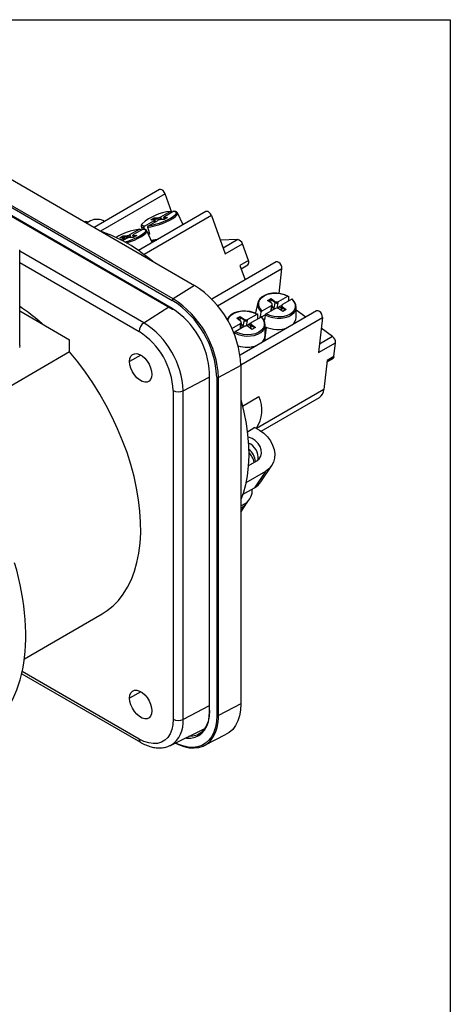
# Model space of a CAD drawing. Header units: inches. Extents: x 0 to 33.6, y 0 to 25.5.
# Tile 6 of 6: x 29.5 to 33, y 17.5 to 25.5. Entities that reach past the tile are written whole.
import ezdxf

# ---------------------------------------------------------------- set-up
doc = ezdxf.new("R2010")
doc.units = ezdxf.units.IN
doc.header["$LTSCALE"] = 3
doc.header["$MEASUREMENT"] = 0
doc.linetypes.add('SLD-Solid', pattern=[0])
doc.layers.add('SLD-DEFPOINTS', color=7, linetype='Continuous')

# ---------------------------------------------------------------- blocks, each defined once
blk = doc.blocks.new('Block2')
at = {"color": 7, "linetype": 'SLD-Solid', "lineweight": 18}
for p, q in [((33.0003, 25.5003), (0.0003, 25.5003)), ((33.0003, 0.0003), (33.0003, 25.5003))]:
    blk.add_line(p, q, dxfattribs=at)

msp = doc.modelspace()

# ---------------------------------------------------------------- linework, layer by layer
at = {"color": 7, "linetype": 'SLD-Solid'}
for p, q in [((0.0003, 25.5003), (33.0003, 25.5003)), ((33.0003, 25.5003), (33.0003, 0.0003))]:
    msp.add_line(p, q, dxfattribs=at)
for p, q in [((28.7407, 24.6031), (30.9233, 23.3431)), ((30.749, 23.2337), (29.2814, 24.0809)), ((29.2887, 24.061), (30.7423, 23.2218)), ((30.6392, 24.1205), (30.1079, 23.8138)), ((30.6834, 24.0873), (30.1588, 23.7844)), ((30.7387, 23.9354), (30.6834, 24.0873)), ((30.7423, 23.1548), (29.3456, 23.9611)), ((29.3478, 23.9565), (30.7444, 23.1503)), ((31.0152, 23.9426), (30.4678, 23.6266)), ((31.0595, 23.9095), (30.5133, 23.5941)), ((30.6489, 23.8998), (30.7258, 23.9439)), ((30.7549, 23.9448), (30.6781, 23.9007)), ((30.7338, 23.9405), (30.7366, 23.9343)), ((30.8301, 23.8358), (30.785, 23.932)), ((31.0595, 23.9095), (31.1721, 23.5999)), ((30.0357, 23.8596), (30.0322, 23.8575)), ((30.0393, 23.8534), (30.0506, 23.8599)), ((30.0771, 23.8675), (30.046, 23.8495)), ((30.0506, 23.8599), (30.0587, 23.8569)), ((30.4901, 23.8248), (30.4976, 23.7963)), ((30.4936, 23.8407), (30.4906, 23.8352)), ((30.5159, 23.8236), (30.5928, 23.8677)), ((30.622, 23.8686), (30.5451, 23.8245)), ((30.5667, 23.8745), (30.5947, 23.8905)), ((30.5946, 23.8753), (30.5667, 23.8745)), ((30.5987, 23.8798), (30.5907, 23.8752)), ((30.5928, 23.8677), (30.597, 23.8561)), ((30.5947, 23.8905), (30.6227, 23.8914)), ((30.5947, 23.8905), (30.5987, 23.8798)), ((30.5976, 23.8546), (30.597, 23.8561)), ((30.6266, 23.8806), (30.5987, 23.8798)), ((30.5987, 23.8798), (30.6057, 23.8592)), ((30.6031, 23.8631), (30.5991, 23.874)), ((30.605, 23.8588), (30.6031, 23.8631)), ((30.6227, 23.8914), (30.6266, 23.8806)), ((30.6266, 23.8806), (30.6291, 23.872)), ((30.6761, 23.8779), (30.6482, 23.877)), ((30.6531, 23.8883), (30.6489, 23.8998)), ((30.6562, 23.8772), (30.6531, 23.8883)), ((30.6717, 23.8944), (30.6757, 23.8834)), ((30.6757, 23.8835), (30.6771, 23.8784)), ((30.7042, 23.8939), (30.6761, 23.8779)), ((30.6762, 23.8931), (30.7042, 23.8939)), ((30.6801, 23.8823), (30.6762, 23.8931)), ((30.6841, 23.8824), (30.6801, 23.8823)), ((30.6807, 23.8805), (30.6801, 23.8823)), ((30.3161, 23.7298), (30.3442, 23.7459)), ((30.3442, 23.7459), (30.3722, 23.7468)), ((30.3442, 23.7459), (30.3481, 23.7351)), ((30.3722, 23.7468), (30.3761, 23.736)), ((30.3983, 23.7552), (30.4752, 23.7992)), ((30.4026, 23.7436), (30.3983, 23.7552)), ((30.4057, 23.7326), (30.4026, 23.7436)), ((30.4212, 23.7497), (30.4252, 23.7388)), ((30.4536, 23.7493), (30.4256, 23.7332)), ((30.4257, 23.7484), (30.4536, 23.7493)), ((30.4296, 23.7376), (30.4257, 23.7484)), ((30.5044, 23.8001), (30.4275, 23.7561)), ((30.4833, 23.7959), (30.4861, 23.7896)), ((30.5168, 23.7992), (30.5126, 23.8138)), ((30.5796, 23.6912), (30.5344, 23.7874)), ((30.5535, 23.7735), (30.5436, 23.7678)), ((30.3441, 23.7307), (30.3161, 23.7298)), ((30.3245, 23.7129), (30.3422, 23.723)), ((30.3714, 23.7239), (30.3389, 23.7053)), ((30.3481, 23.7351), (30.3402, 23.7306)), ((30.3422, 23.723), (30.3464, 23.7115)), ((30.3471, 23.71), (30.3464, 23.7115)), ((30.3761, 23.736), (30.3481, 23.7351)), ((30.3481, 23.7351), (30.3551, 23.7146)), ((30.3525, 23.7184), (30.3486, 23.7294)), ((30.3544, 23.7142), (30.3525, 23.7185)), ((30.3761, 23.736), (30.3785, 23.7274)), ((30.4256, 23.7332), (30.3976, 23.7323)), ((30.4252, 23.7388), (30.4266, 23.7338)), ((30.4335, 23.7378), (30.4296, 23.7376)), ((30.4301, 23.7358), (30.4296, 23.7376)), ((30.5949, 23.7076), (30.5972, 23.7013)), ((31.2736, 23.7153), (31.132, 23.7101)), ((31.2736, 23.7153), (31.155, 23.6468)), ((31.1721, 23.5999), (31.3113, 23.6802)), ((31.3603, 23.5455), (31.3113, 23.6802)), ((29.5027, 22.8553), (29.5027, 23.6333)), ((30.5119, 23.0395), (29.5027, 23.6221)), ((29.5027, 23.5283), (30.4723, 22.9685)), ((31.5855, 23.5341), (31.0623, 23.2321)), ((31.3603, 23.5455), (31.2907, 23.5053)), ((31.2907, 23.5053), (31.3332, 23.3885)), ((31.3004, 23.4787), (31.3554, 23.5105)), ((31.1098, 23.1782), (31.6328, 23.4801)), ((31.6099, 23.2777), (31.6328, 23.4801)), ((30.9233, 23.3431), (30.749, 23.2337)), ((31.4369, 23.2032), (31.4179, 23.1209)), ((31.5166, 23.2208), (31.5447, 23.2367)), ((31.5481, 23.1978), (31.5166, 23.2208)), ((31.5436, 23.2277), (31.5231, 23.216)), ((31.5436, 23.2277), (31.5411, 23.2029)), ((31.5447, 23.2367), (31.5436, 23.2277)), ((31.5751, 23.2047), (31.5436, 23.2277)), ((31.5447, 23.2367), (31.5761, 23.2137)), ((31.5525, 23.1784), (31.5536, 23.1876)), ((31.5751, 23.2047), (31.566, 23.156)), ((31.5761, 23.2137), (31.5751, 23.2047)), ((31.5947, 23.1585), (31.6028, 23.2019)), ((31.6028, 23.2019), (31.6039, 23.2116)), ((31.6039, 23.2116), (31.6808, 23.2551)), ((31.7137, 23.2311), (31.6367, 23.1876)), ((29.5027, 23.1363), (29.9085, 22.902)), ((30.5119, 23.0395), (30.7135, 23.1681)), ((30.7444, 23.1503), (30.7454, 23.1497)), ((31.9139, 23.136), (31.2925, 22.7772)), ((31.3533, 23.0669), (31.4303, 23.1105)), ((31.4979, 23.1054), (31.464, 23.0862)), ((31.4708, 23.1363), (31.5477, 23.1798)), ((31.5805, 23.1558), (31.5036, 23.1123)), ((31.5455, 23.136), (31.5466, 23.1702)), ((31.5477, 23.1798), (31.5466, 23.1702)), ((31.5513, 23.1392), (31.5526, 23.1787)), ((31.5709, 23.1504), (31.566, 23.156)), ((31.6398, 23.1307), (31.6083, 23.1537)), ((31.631, 23.1807), (31.6087, 23.1681)), ((31.6298, 23.1708), (31.6244, 23.1419)), ((31.6309, 23.1798), (31.6298, 23.1706)), ((31.631, 23.1371), (31.6353, 23.1606)), ((31.6353, 23.1606), (31.6364, 23.1696)), ((31.6603, 23.1424), (31.6353, 23.1606)), ((31.6364, 23.1696), (31.6678, 23.1466)), ((31.6678, 23.1466), (31.6398, 23.1307)), ((31.748, 23.0835), (31.7479, 23.168)), ((31.8258, 23.0851), (31.748, 23.141)), ((31.2247, 22.9942), (31.2971, 23.0352)), ((31.266, 23.0761), (31.2941, 23.092)), ((31.2975, 23.0531), (31.266, 23.0761)), ((31.2931, 23.083), (31.2725, 23.0714)), ((31.2931, 23.083), (31.2905, 23.0582)), ((31.2941, 23.092), (31.2931, 23.083)), ((31.3246, 23.06), (31.2931, 23.083)), ((31.2941, 23.092), (31.3256, 23.069)), ((31.2949, 22.9913), (31.2961, 23.0255)), ((31.2971, 23.0352), (31.2961, 23.0255)), ((31.299, 22.6997), (31.9613, 23.082)), ((31.3007, 22.9946), (31.302, 23.0341)), ((31.302, 23.0338), (31.303, 23.043)), ((31.3246, 23.06), (31.3155, 23.0113)), ((31.3256, 23.069), (31.3246, 23.06)), ((31.3441, 23.0138), (31.3522, 23.0573)), ((31.3522, 23.0573), (31.3533, 23.0669)), ((31.3805, 23.036), (31.3582, 23.0234)), ((31.3793, 23.0262), (31.3739, 22.9973)), ((31.3803, 23.0351), (31.3793, 23.0259)), ((31.3848, 23.016), (31.3858, 23.025)), ((31.3858, 23.025), (31.4173, 23.002)), ((31.4631, 23.0864), (31.3862, 23.0429)), ((31.4975, 22.9389), (31.4974, 23.0233)), ((31.9613, 23.082), (31.9291, 22.798)), ((31.2474, 22.9608), (31.2411, 22.9572)), ((31.2468, 22.959), (31.2441, 22.9445)), ((31.33, 23.0112), (31.2531, 22.9676)), ((31.3204, 23.0057), (31.3155, 23.0113)), ((31.3892, 22.9861), (31.3577, 23.0091)), ((31.3804, 22.9925), (31.3848, 23.016)), ((31.4098, 22.9977), (31.3848, 23.016)), ((31.4173, 23.002), (31.3892, 22.9861)), ((31.4936, 22.8933), (31.5061, 23.0038)), ((32.044, 22.9281), (31.9514, 22.9948)), ((29.9085, 22.8027), (29.9085, 22.902)), ((31.9291, 22.798), (32.0683, 22.8783)), ((32.044, 22.9281), (31.9368, 22.8662)), ((32.0555, 22.766), (32.0683, 22.8783)), ((29.9085, 22.8027), (29.4256, 22.5238)), ((30.4862, 22.7773), (30.3957, 22.7251)), ((31.9999, 22.7339), (31.9731, 22.4975)), ((31.9987, 22.7236), (32.0476, 22.7518)), ((32.0555, 22.766), (31.9999, 22.7339)), ((31.0427, 22.6346), (31.0427, 22.6336)), ((31.0427, 22.6336), (31.0427, 19.8882)), ((31.0455, 19.8842), (31.0455, 22.6296)), ((31.2991, 22.6922), (31.1172, 22.5959)), ((31.2991, 22.6922), (31.2991, 19.9468)), ((30.8305, 22.4877), (31.0427, 22.5979)), ((31.1036, 22.5993), (31.1036, 22.5961)), ((31.1036, 22.5961), (31.1036, 19.8507)), ((31.1172, 19.8506), (31.1172, 22.5959)), ((30.7492, 22.4889), (30.7492, 19.8207)), ((30.8305, 19.8194), (30.8305, 22.4877)), ((31.9731, 22.4975), (31.4269, 22.1821)), ((31.3125, 22.3633), (31.4463, 22.4405)), ((31.4634, 22.1598), (31.9373, 22.4334)), ((31.4138, 22.1885), (31.3518, 22.1526)), ((31.3596, 21.8796), (31.4281, 21.9191)), ((31.4987, 21.8332), (31.34, 21.7415)), ((31.4987, 21.8332), (31.411, 21.7011)), ((31.4617, 21.7482), (31.5494, 21.8804)), ((31.3133, 21.6447), (31.411, 21.7011)), ((31.2991, 21.5033), (31.3537, 21.5856)), ((31.2991, 21.553), (31.3389, 21.576)), ((31.303, 21.5385), (31.2991, 21.5362)), ((31.303, 21.5385), (31.2991, 21.5325)), ((29.5407, 20.3124), (30.1722, 20.6769)), ((29.5192, 20.191), (30.4845, 19.6337)), ((30.4723, 19.6607), (29.5232, 20.2087)), ((30.4862, 20.0448), (30.3957, 19.9926)), ((31.0427, 19.9297), (30.8305, 19.8194)), ((31.2991, 19.9468), (31.1172, 19.8506)), ((31.1167, 19.828), (31.1172, 19.8506)), ((30.7286, 19.6086), (31.0073, 19.7464)), ((30.9937, 19.7397), (31.0038, 19.7414)), ((31.0012, 19.6077), (31.1807, 19.6989))]:
    msp.add_line(p, q)
at = {"flags": 128}
for points in [[(30.6834, 24.0873), (30.6765, 24.101), (30.667, 24.1124), (30.6562, 24.1199), (30.6458, 24.1223), (30.6392, 24.1205)], [(30.5418, 23.8147), (30.5685, 23.819), (30.5985, 23.826), (30.6304, 23.8354), (30.6626, 23.8469), (30.6936, 23.8599), (30.722, 23.8736), (30.7464, 23.8876), (30.7656, 23.9011), (30.7788, 23.9135), (30.7852, 23.9242), (30.785, 23.932)], [(30.7759, 23.9304), (30.7745, 23.9259), (30.7657, 23.9143), (30.7498, 23.9012), (30.7275, 23.8871), (30.7002, 23.8728), (30.6694, 23.8591), (30.6366, 23.8469), (30.6038, 23.8367), (30.5727, 23.8291), (30.5451, 23.8245)], [(30.6762, 23.8931), (30.6741, 23.8931), (30.6726, 23.8935), (30.6718, 23.8942), (30.6717, 23.8952), (30.6723, 23.8963), (30.6736, 23.8977), (30.6756, 23.8992), (30.6781, 23.9007)], [(30.7549, 23.9448), (30.7689, 23.9415), (30.7756, 23.9351), (30.7759, 23.9304)], [(30.785, 23.932), (30.7847, 23.9326), (30.7845, 23.9329)], [(31.0595, 23.9095), (31.0526, 23.9231), (31.043, 23.9346), (31.0322, 23.9421), (31.0218, 23.9445), (31.0152, 23.9426)], [(30.0506, 23.8599), (30.0404, 23.8612), (30.0357, 23.8596)], [(30.4904, 23.8312), (30.4904, 23.8311), (30.4901, 23.8248)], [(30.4901, 23.8248), (30.491, 23.8226), (30.4985, 23.8168), (30.5126, 23.8138)], [(30.5159, 23.8236), (30.5019, 23.8269), (30.4953, 23.8333), (30.4964, 23.8425), (30.4973, 23.8443)], [(30.5946, 23.8753), (30.5967, 23.8752), (30.5982, 23.8749), (30.599, 23.8742), (30.5991, 23.8732), (30.5985, 23.8721), (30.5972, 23.8707), (30.5953, 23.8692), (30.5928, 23.8677)], [(30.5254, 23.7861), (30.524, 23.7813), (30.5153, 23.7698), (30.4995, 23.7567), (30.4774, 23.7426), (30.4502, 23.7284), (30.4194, 23.7148), (30.3868, 23.7025), (30.3598, 23.6939)], [(30.3705, 23.6878), (30.4025, 23.6987), (30.435, 23.7117), (30.4652, 23.7258), (30.4914, 23.7402), (30.5123, 23.7543), (30.5268, 23.7673), (30.5343, 23.7786), (30.5344, 23.7874)], [(30.4257, 23.7484), (30.4236, 23.7485), (30.4221, 23.7489), (30.4213, 23.7496), (30.4212, 23.7505), (30.4218, 23.7517), (30.4231, 23.753), (30.425, 23.7545), (30.4275, 23.7561)], [(30.5044, 23.8001), (30.5184, 23.7969), (30.525, 23.7905), (30.5254, 23.7861)], [(30.5418, 23.8147), (30.5505, 23.7843), (30.5574, 23.7599)], [(30.3441, 23.7307), (30.3462, 23.7306), (30.3477, 23.7302), (30.3485, 23.7295), (30.3486, 23.7286), (30.348, 23.7274), (30.3467, 23.7261), (30.3447, 23.7246), (30.3422, 23.723)], [(30.5731, 23.7049), (30.5878, 23.7066), (30.6136, 23.7112)], [(30.4811, 23.6174), (30.5533, 23.5636), (30.5831, 23.5395)], [(31.6328, 23.4801), (31.632, 23.4931), (31.6271, 23.5071), (31.6189, 23.5201), (31.6086, 23.53), (31.5978, 23.5353), (31.5881, 23.5352), (31.5855, 23.5341)], [(31.6859, 23.2528), (31.6566, 23.2661), (31.6242, 23.2752), (31.5903, 23.2796), (31.5565, 23.2793), (31.5243, 23.2741), (31.4953, 23.2644), (31.4709, 23.2506), (31.4522, 23.2334), (31.4402, 23.2135), (31.4353, 23.192), (31.4379, 23.1698), (31.4478, 23.148), (31.4645, 23.1276)], [(31.4708, 23.1363), (31.4542, 23.1573), (31.4452, 23.1797), (31.4443, 23.2023), (31.4516, 23.224), (31.4666, 23.2434), (31.4885, 23.2595), (31.5162, 23.2714), (31.548, 23.2785), (31.5823, 23.2804), (31.6171, 23.277), (31.6506, 23.2684), (31.6808, 23.2551)], [(31.4973, 23.1036), (31.5266, 23.0904), (31.5589, 23.0813), (31.5929, 23.0768), (31.6267, 23.0772), (31.6589, 23.0823), (31.6879, 23.092), (31.7123, 23.1058), (31.7309, 23.1231), (31.743, 23.1429), (31.7478, 23.1645), (31.7453, 23.1867), (31.7354, 23.2085), (31.7187, 23.2288)], [(31.7137, 23.2311), (31.7302, 23.2101), (31.7392, 23.1877), (31.7401, 23.165), (31.7328, 23.1434), (31.7178, 23.124), (31.6959, 23.1079), (31.6682, 23.096), (31.6364, 23.0889), (31.6021, 23.087), (31.5673, 23.0904), (31.5338, 23.099), (31.5036, 23.1123)], [(31.6859, 23.2528), (31.6851, 23.2296), (31.6846, 23.2147)], [(31.4353, 23.1082), (31.406, 23.1215), (31.3737, 23.1305), (31.3398, 23.135), (31.3059, 23.1347), (31.2738, 23.1295), (31.2448, 23.1198), (31.2204, 23.106), (31.2017, 23.0887), (31.1896, 23.0689), (31.188, 23.0644)], [(31.1934, 23.0549), (31.1938, 23.0577), (31.201, 23.0793), (31.2161, 23.0987), (31.238, 23.1148), (31.2656, 23.1268), (31.2975, 23.1339), (31.3318, 23.1358), (31.3666, 23.1323), (31.4, 23.1237), (31.4303, 23.1105)], [(31.4353, 23.1082), (31.4346, 23.0849), (31.4341, 23.07)], [(31.456, 23.0824), (31.4607, 23.1076), (31.4645, 23.1276)], [(31.4973, 23.1036), (31.4925, 23.078), (31.4887, 23.0576)], [(31.9613, 23.082), (31.9604, 23.095), (31.9556, 23.109), (31.9473, 23.122), (31.937, 23.1319), (31.9262, 23.1372), (31.9165, 23.1371), (31.9139, 23.136)], [(31.2468, 22.959), (31.276, 22.9457), (31.3084, 22.9366), (31.3423, 22.9322), (31.3761, 22.9325), (31.4083, 22.9377), (31.4373, 22.9474), (31.4617, 22.9612), (31.4804, 22.9784), (31.4924, 22.9983), (31.4973, 23.0198), (31.4947, 23.042), (31.4849, 23.0638), (31.4682, 23.0842)], [(31.4631, 23.0864), (31.4797, 23.0655), (31.4887, 23.043), (31.4896, 23.0204), (31.4823, 22.9988), (31.4673, 22.9794), (31.4453, 22.9633), (31.4177, 22.9513), (31.3858, 22.9442), (31.3516, 22.9423), (31.3167, 22.9458), (31.2833, 22.9544), (31.2531, 22.9676)], [(29.5027, 22.8553), (29.5025, 22.8402)], [(30.1722, 20.6769), (30.2124, 20.7027), (30.2606, 20.7415), (30.3046, 20.7864), (30.3442, 20.8372), (30.3792, 20.8937), (30.4096, 20.9556), (30.435, 21.0225), (30.4554, 21.0942), (30.4707, 21.1703), (30.4808, 21.2504), (30.4857, 21.3341), (30.4853, 21.4211), (30.4797, 21.5108), (30.4688, 21.6029), (30.4528, 21.6969), (30.4316, 21.7924), (30.4055, 21.8888), (30.3744, 21.9857), (30.3387, 22.0826), (30.2984, 22.1791), (30.2538, 22.2746), (30.2051, 22.3688), (30.1524, 22.4611), (30.0962, 22.551), (30.0366, 22.6382), (29.9739, 22.7222), (29.9085, 22.8027)], [(30.3957, 22.7251), (30.3984, 22.7486), (30.4061, 22.7677), (30.4185, 22.7812), (30.4348, 22.7885), (30.4541, 22.7891), (30.4753, 22.7829), (30.4971, 22.7703), (30.5183, 22.752), (30.5376, 22.7292), (30.5539, 22.7031), (30.5663, 22.6752), (30.574, 22.6472), (30.5767, 22.6206), (30.574, 22.5972), (30.5663, 22.5781), (30.5539, 22.5645), (30.5376, 22.5572), (30.5183, 22.5567), (30.4971, 22.5629), (30.4753, 22.5754), (30.4541, 22.5937), (30.4348, 22.6166), (30.4185, 22.6427), (30.4061, 22.6706), (30.3984, 22.6986), (30.3957, 22.7251)], [(31.2991, 22.4146), (31.3012, 22.4071), (31.324, 22.3139), (31.3417, 22.222), (31.3542, 22.1319), (31.3613, 22.0439), (31.363, 21.9588), (31.3594, 21.8767), (31.3504, 21.7984), (31.3361, 21.7241), (31.3165, 21.6542), (31.2991, 21.6064)], [(31.4138, 22.1885), (31.4508, 22.1684), (31.4846, 22.1433), (31.5142, 22.114), (31.5386, 22.0814), (31.5572, 22.0466), (31.5692, 22.0106), (31.5744, 21.9747), (31.5725, 21.9399), (31.5636, 21.9074), (31.5479, 21.8781), (31.5261, 21.8531), (31.4987, 21.8332)], [(31.4281, 21.9191), (31.4479, 21.9352), (31.4612, 21.9564), (31.467, 21.9813), (31.4651, 22.0082), (31.4555, 22.0354), (31.439, 22.0608), (31.4165, 22.0829), (31.3897, 22.1001), (31.3603, 22.1112), (31.3562, 22.1122)], [(30.3957, 19.9926), (30.3984, 20.0161), (30.4061, 20.0352), (30.4185, 20.0487), (30.4348, 20.056), (30.4541, 20.0566), (30.4753, 20.0504), (30.4971, 20.0378), (30.5183, 20.0195), (30.5376, 19.9967), (30.5539, 19.9705), (30.5663, 19.9427), (30.574, 19.9146), (30.5767, 19.8881), (30.574, 19.8646), (30.5663, 19.8455), (30.5539, 19.832), (30.5376, 19.8247), (30.5183, 19.8241), (30.4971, 19.8303), (30.4753, 19.8429), (30.4541, 19.8612), (30.4348, 19.884), (30.4185, 19.9102), (30.4061, 19.938), (30.3984, 19.9661), (30.3957, 19.9926)], [(31.2991, 19.9468), (31.2964, 19.896), (31.2882, 19.8492), (31.2747, 19.807), (31.256, 19.7699), (31.2326, 19.7387), (31.2046, 19.7136), (31.1807, 19.6989)], [(30.7675, 19.6278), (30.7934, 19.6154), (30.8371, 19.5994), (30.8795, 19.5902), (30.9201, 19.5878), (30.9581, 19.5924), (30.9931, 19.6039), (31.0246, 19.6221), (31.052, 19.6466), (31.075, 19.6773), (31.0933, 19.7136), (31.1065, 19.755), (31.1145, 19.8009), (31.1167, 19.828)], [(31.1036, 19.8507), (31.1009, 19.802), (31.0931, 19.7569), (31.0801, 19.7163), (31.0622, 19.6807), (31.0396, 19.6507), (31.0127, 19.6265), (30.9819, 19.6087), (30.9475, 19.5975), (30.9102, 19.593), (30.8704, 19.5953), (30.8288, 19.6043), (30.7859, 19.62), (30.7683, 19.6282)], [(30.8519, 19.6695), (30.8584, 19.6688), (30.8939, 19.6685), (30.9269, 19.6749), (30.9567, 19.6879), (30.9829, 19.7072), (31.0049, 19.7326), (31.0225, 19.7636), (31.0352, 19.7996), (31.0429, 19.84), (31.0455, 19.8842)], [(31.0452, 19.8921), (31.0422, 19.8451), (31.0332, 19.8026), (31.0185, 19.7654), (30.9982, 19.7343), (30.9729, 19.7098), (30.943, 19.6926), (30.9092, 19.6828), (30.8745, 19.6808)], [(30.7492, 19.8207), (30.7464, 19.7768), (30.738, 19.737), (30.7242, 19.7023), (30.7053, 19.6732), (30.6816, 19.6503), (30.6536, 19.6342), (30.622, 19.6251), (30.5873, 19.6232), (30.5503, 19.6287), (30.5117, 19.6412), (30.4723, 19.6607)]]:
    msp.add_lwpolyline(points, dxfattribs=at)
for centre, radius, start, end in [((30.7658, 23.5401), 0.4057, 95.66688, 131.43681), ((30.1294, 23.7609), 0.1187, 58.4492, 116.11778), ((30.655, 23.8108), 0.0666, 95.89093, 119.73753), ((30.6159, 23.9576), 0.0666, 275.89093, 299.73753), ((29.7695, 22.6261), 1.2202, 54.32568, 70.98019), ((30.5511, 23.2809), 0.5238, 98.33428, 120.49214), ((30.3653, 23.813), 0.0666, 275.89093, 299.73753), ((30.5329, 23.9808), 0.2222, 273.82839, 276.32434), ((30.4044, 23.6661), 0.0666, 95.89093, 119.73753), ((30.5237, 24.1148), 0.4075, 276.62092, 285.68308), ((31.2646, 23.6679), 0.0483, 14.86616, 79.26766), ((31.3345, 23.5313), 0.0295, 315.1721, 28.89838), ((30.4854, 22.6563), 0.8145, 2.52015, 57.47985), ((30.7575, 23.2211), 0.0152, 124.1588, 177.2848), ((30.3208, 22.5611), 0.7837, 2.7872, 57.46241), ((30.32, 22.5608), 0.798, 2.52009, 57.47991), ((31.5435, 23.1889), 0.01, 295.04512, 62.67461), ((31.5918, 23.2363), 0.0275, 235.36757, 296.12317), ((31.641, 23.1785), 0.01, 115.04512, 242.67461), ((28.5008, 21.6897), 1.7892, 48.56221, 55.94975), ((30.3872, 22.5996), 0.659, 2.60548, 57.39452), ((30.7472, 23.1543), 0.00487, 173.84703, 234.93763), ((31.5927, 23.1311), 0.0275, 55.36757, 116.12317), ((31.5865, 23.0989), 0.0727, 55.59182, 72.20614), ((30.5636, 22.9642), 0.0914, 124.46664, 177.26576), ((30.1387, 22.4562), 0.6925, 2.60548, 57.39452), ((31.2929, 23.0442), 0.01, 295.04512, 62.67461), ((31.3412, 23.0916), 0.0275, 235.36757, 296.12317), ((31.336, 22.9542), 0.0727, 55.59182, 72.20614), ((31.3904, 23.0339), 0.01, 115.04512, 242.67461), ((31.6653, 23.0874), 0.0828, 306.79404, 357.27214), ((30.1503, 22.4629), 0.5995, 2.48735, 57.51265), ((31.3421, 22.9865), 0.0275, 55.36757, 116.12317), ((31.5964, 23.2246), 0.2386, 245.48856, 290.65526), ((31.4148, 22.9428), 0.0828, 306.79404, 357.27214), ((32.0087, 22.8801), 0.0596, 358.26889, 53.62094), ((31.3463, 23.079), 0.2376, 253.02813, 290.63117), ((32.038, 22.7665), 0.0176, 303.18413, 358.43752), ((31.0475, 22.6341), 0.00488, 185.3147, 246.13499), ((31.1106, 22.6096), 0.0152, 242.71933, 295.8373), ((30.7911, 22.5702), 0.0914, 242.73836, 295.52952), ((31.8931, 22.5001), 0.08, 303.52784, 358.09381), ((31.2062, 22.331), 0.2639, 325.95035, 24.52719), ((31.3115, 21.9446), 0.1284, 351.75697, 67.69122), ((31.2881, 21.9048), 0.1295, 3.58017, 54.89231), ((31.2812, 21.8895), 0.126, 7.71102, 49.46861), ((31.3367, 21.8318), 0.1503, 299.62501, 326.25548), ((31.2642, 21.68), 0.128, 305.66723, 4.48339), ((31.2289, 21.669), 0.1501, 299.61355, 327.65487), ((31.0475, 19.8887), 0.00487, 185.17229, 246.14785), ((31.1106, 19.8643), 0.0152, 242.71933, 295.8373), ((30.6075, 19.7971), 0.2241, 302.73676, 5.72496), ((30.7911, 19.9019), 0.0914, 242.73836, 295.52952), ((30.5006, 19.6572), 0.0285, 172.95373, 235.74888)]:
    msp.add_arc(centre, radius, start, end)
for centre, major_axis, ratio, start_param, end_param in [((30.5848, 23.8557), (0.0183, 0.0074), 0.263214, 5.330261, 6.292892), ((30.6409, 23.8879), (0.0187, 0.0061), 0.213491, 3.776848, 5.347645), ((30.6945, 23.8895), (0.0187, 0.0061), 0.213491, 3.133915, 3.776848), ((30.3904, 23.7432), (0.0187, 0.0061), 0.213491, 3.776848, 5.347645), ((30.3343, 23.7111), (0.0183, 0.0074), 0.263214, 5.330261, 6.292892), ((30.4439, 23.7449), (0.0187, 0.0061), 0.213491, 3.133915, 3.776848), ((31.5891, 23.212), (0.0195, -0.0029), 0.617851, 4.009032, 5.579828), ((31.5329, 23.1802), (0.0196, -0.0014), 0.667764, 5.530915, 6.256444), ((31.6493, 23.1679), (0.0195, -0.0029), 0.617851, 3.163764, 4.009032), ((31.2824, 23.0355), (0.0196, -0.0014), 0.667764, 5.530915, 6.256444), ((31.3385, 23.0673), (0.0195, -0.0029), 0.617851, 4.009032, 5.579828), ((31.3988, 23.0233), (0.0195, -0.0029), 0.617851, 3.163764, 4.009032), ((28.2291, 21.3054), (-0.9742, 1.5967), 0.56049, 3.12797, 4.255784)]:
    msp.add_ellipse(centre, major_axis=major_axis, ratio=ratio, start_param=start_param, end_param=end_param)
for points, knots in [([(30.7258, 23.9439), (30.7262, 23.9441), (30.727, 23.9444), (30.7282, 23.9446), (30.7293, 23.9445), (30.7307, 23.9441), (30.7324, 23.9429), (30.7334, 23.9413), (30.7338, 23.9405)], [0, 0, 0, 0, 0.145771, 0.277979, 0.39661, 0.501659, 0.755762, 1, 1, 1, 1]), ([(30.7835, 23.9331), (30.7825, 23.9349), (30.7797, 23.9398), (30.7705, 23.9437), (30.7613, 23.9449), (30.7562, 23.9456)], [0, 0, 0, 0, 0.214784, 0.567731, 1, 1, 1, 1]), ([(30.5126, 23.8138), (30.5125, 23.8143), (30.5123, 23.8152), (30.5122, 23.8167), (30.5124, 23.8181), (30.5128, 23.8199), (30.5138, 23.8221), (30.5152, 23.8231), (30.5159, 23.8236)], [0, 0, 0, 0, 0.121414, 0.245252, 0.371598, 0.500523, 0.723414, 1, 1, 1, 1]), ([(30.5451, 23.8245), (30.5447, 23.8243), (30.544, 23.8238), (30.5431, 23.8227), (30.5424, 23.8216), (30.5417, 23.82), (30.5413, 23.8176), (30.5416, 23.8157), (30.5418, 23.8147)], [0, 0, 0, 0, 0.145771, 0.277979, 0.39661, 0.501659, 0.755762, 1, 1, 1, 1]), ([(30.4752, 23.7992), (30.4756, 23.7994), (30.4764, 23.7998), (30.4776, 23.8), (30.4787, 23.7999), (30.4802, 23.7994), (30.4819, 23.7983), (30.4828, 23.7967), (30.4833, 23.7959)], [0, 0, 0, 0, 0.145771, 0.277979, 0.39661, 0.501659, 0.755762, 1, 1, 1, 1]), ([(30.5343, 23.7871), (30.5325, 23.7898), (30.5288, 23.7955), (30.5189, 23.7993), (30.5102, 23.8004), (30.5058, 23.8009)], [0, 0, 0, 0, 0.309903, 0.647401, 1, 1, 1, 1]), ([(31.6808, 23.2551), (31.6812, 23.2553), (31.682, 23.2557), (31.683, 23.2559), (31.6838, 23.2559), (31.6848, 23.2556), (31.6857, 23.2548), (31.6858, 23.2535), (31.6859, 23.2528)], [0, 0, 0, 0, 0.145771, 0.277979, 0.39661, 0.501659, 0.755762, 1, 1, 1, 1]), ([(31.7187, 23.2288), (31.7187, 23.2292), (31.7187, 23.2298), (31.7184, 23.2306), (31.718, 23.2313), (31.7172, 23.2318), (31.7158, 23.232), (31.7144, 23.2314), (31.7137, 23.2311)], [0, 0, 0, 0, 0.121414, 0.245252, 0.371598, 0.500523, 0.723414, 1, 1, 1, 1]), ([(31.4303, 23.1105), (31.4307, 23.1107), (31.4314, 23.1111), (31.4324, 23.1113), (31.4333, 23.1113), (31.4342, 23.111), (31.4351, 23.1102), (31.4353, 23.1088), (31.4353, 23.1082)], [0, 0, 0, 0, 0.145771, 0.277979, 0.39661, 0.501659, 0.755762, 1, 1, 1, 1]), ([(31.4645, 23.1276), (31.4646, 23.128), (31.4647, 23.1288), (31.4652, 23.13), (31.4659, 23.1313), (31.4669, 23.1329), (31.4685, 23.1348), (31.47, 23.1358), (31.4708, 23.1363)], [0, 0, 0, 0, 0.121414, 0.245252, 0.371598, 0.500523, 0.723414, 1, 1, 1, 1]), ([(31.5036, 23.1123), (31.5032, 23.112), (31.5024, 23.1115), (31.5013, 23.1106), (31.5004, 23.1096), (31.4992, 23.1081), (31.498, 23.106), (31.4975, 23.1044), (31.4973, 23.1036)], [0, 0, 0, 0, 0.145771, 0.277979, 0.39661, 0.501659, 0.755762, 1, 1, 1, 1]), ([(31.5525, 23.1776), (31.5545, 23.1745), (31.5589, 23.1673), (31.5635, 23.1601), (31.566, 23.156)], [0, 0, 0, 0, 0.429152, 1, 1, 1, 1]), ([(31.5989, 23.1576), (31.5995, 23.1583), (31.6028, 23.1617), (31.6061, 23.1653), (31.6087, 23.1681)], [0, 0, 0, 0, 0.198895, 1, 1, 1, 1]), ([(31.302, 23.033), (31.3039, 23.0299), (31.3084, 23.0227), (31.3129, 23.0155), (31.3155, 23.0113)], [0, 0, 0, 0, 0.4291519, 1, 1, 1, 1]), ([(31.3483, 23.0129), (31.349, 23.0136), (31.3523, 23.0171), (31.3556, 23.0206), (31.3582, 23.0234)], [0, 0, 0, 0, 0.198895, 1, 1, 1, 1]), ([(31.4682, 23.0842), (31.4682, 23.0845), (31.4681, 23.0852), (31.4679, 23.086), (31.4674, 23.0867), (31.4666, 23.0872), (31.4653, 23.0874), (31.4639, 23.0868), (31.4631, 23.0864)], [0, 0, 0, 0, 0.121414, 0.245252, 0.371598, 0.500523, 0.723414, 1, 1, 1, 1]), ([(31.2531, 22.9676), (31.2526, 22.9674), (31.2519, 22.9669), (31.2508, 22.9659), (31.2498, 22.9649), (31.2487, 22.9635), (31.2474, 22.9614), (31.247, 22.9598), (31.2468, 22.959)], [0, 0, 0, 0, 0.145771, 0.277979, 0.39661, 0.501659, 0.755762, 1, 1, 1, 1]), ([(30.4845, 19.6337), (30.4919, 19.6296), (30.513, 19.6179), (30.5484, 19.6031), (30.5902, 19.5916), (30.6314, 19.587), (30.6706, 19.5895), (30.7033, 19.5968), (30.7214, 19.6058), (30.7284, 19.6093)], [0, 0, 0, 0, 0.088877, 0.255594, 0.422209, 0.586685, 0.747127, 0.902486, 1, 1, 1, 1])]:
    msp.add_open_spline(points, degree=3, knots=knots)

# ---------------------------------------------------------------- block references
at = {"layer": 'SLD-DEFPOINTS'}
msp.add_blockref('Block2', (0, 0), dxfattribs=at)

doc.saveas('drawing.dxf')
